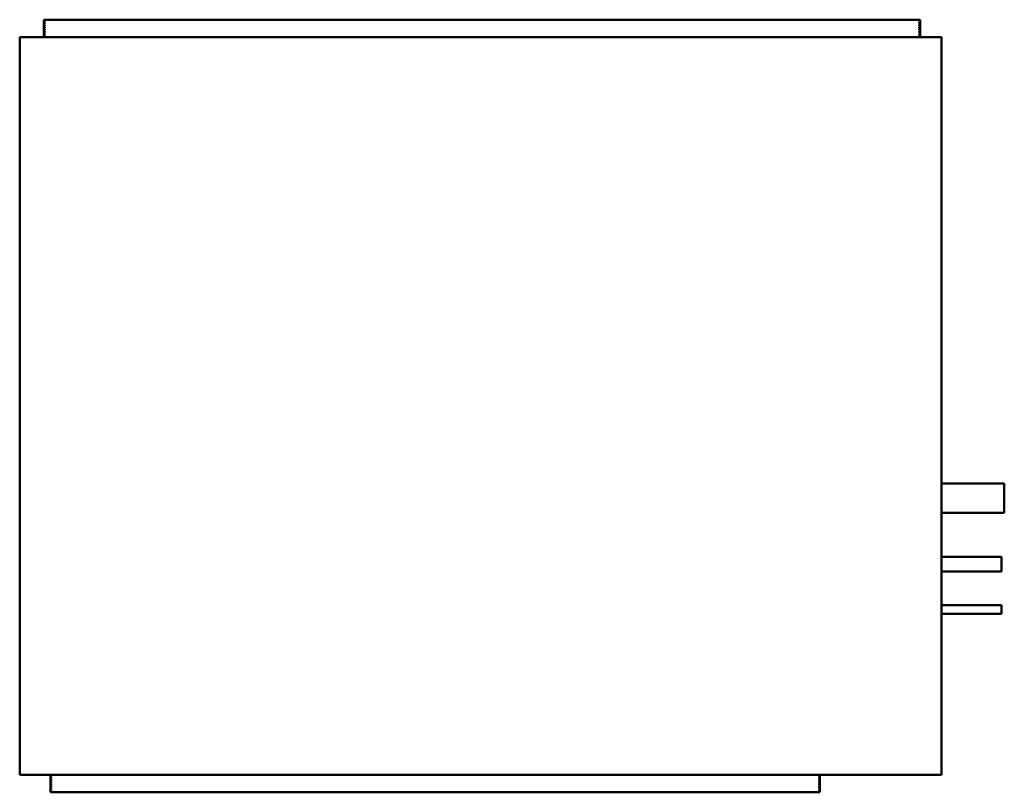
# Model space of a CAD drawing. Header units: millimetres. Extents: x -500 to 568, y -419 to 419.
import ezdxf

# ---------------------------------------------------------------- set-up
doc = ezdxf.new("R2010")
doc.units = ezdxf.units.MM
doc.linetypes.add('Dashed', pattern=[2, 1, -1])
doc.layers.add('AM_0', color=7, linetype='Continuous', lineweight=50)
doc.layers.add('AM_9', color=6, linetype='Dashed', lineweight=25)

# ---------------------------------------------------------------- blocks, each defined once
blk = doc.blocks.new('1_FBA24AAVJU_PART4_0_in_FBA24AAVJU_4')
at = {"layer": 'AM_0'}
for p, q in [((568.325, -84.1375), (500.0625, -84.1375)), ((568.325, -84.1375), (568.325, -115.8875)), ((500.0625, -115.8875), (568.325, -115.8875))]:
    blk.add_line(p, q, dxfattribs=at)
blk = doc.blocks.new('2_FBA24AAVJU_PART3_0_in_FBA24AAVJU_4')
at = {"layer": 'AM_0'}
for p, q in [((565.15, -215.9), (500.0625, -215.9)), ((565.15, -215.9), (565.15, -225.425)), ((500.0625, -225.425), (565.15, -225.425))]:
    blk.add_line(p, q, dxfattribs=at)
blk = doc.blocks.new('3_FBA24AAVJU_PART2_0_in_FBA24AAVJU_4')
at = {"layer": 'AM_0'}
for p, q in [((565.15, -163.5125), (500.0625, -163.5125)), ((565.15, -163.5125), (565.15, -179.3875)), ((500.0625, -179.3875), (565.15, -179.3875))]:
    blk.add_line(p, q, dxfattribs=at)
blk = doc.blocks.new('4_FBA24AAVJU_PART1_0_in_FBA24AAVJU_4')
at = {"layer": 'AM_0'}
for p, q in [((-473.86875, 419.1), (477.04375, 419.1)), ((-473.86875, 419.1), (-473.86875, 400.05)), ((477.04375, 400.05), (477.04375, 419.1)), ((500.0625, 400.05), (-500.0625, 400.05)), ((-500.0625, 400.05), (-500.0625, -400.05)), ((500.0625, -400.05), (500.0625, 400.05)), ((-500.0625, -400.05), (500.0625, -400.05)), ((-466.725, -419.1), (-466.725, -400.05)), ((368.3, -400.05), (368.3, -419.1)), ((368.3, -419.1), (-466.725, -419.1))]:
    blk.add_line(p, q, dxfattribs=at)
at = {"layer": 'AM_9'}
for p, q in [((-472.28125, 419.1), (-472.28125, 400.05)), ((475.45625, 400.05), (475.45625, 419.1)), ((-465.1375, -419.1), (-465.1375, -400.05)), ((366.7125, -400.05), (366.7125, -419.1))]:
    blk.add_line(p, q, dxfattribs=at)

msp = doc.modelspace()

# ---------------------------------------------------------------- block references
for name in ['4_FBA24AAVJU_PART1_0_in_FBA24AAVJU_4', '1_FBA24AAVJU_PART4_0_in_FBA24AAVJU_4', '3_FBA24AAVJU_PART2_0_in_FBA24AAVJU_4', '2_FBA24AAVJU_PART3_0_in_FBA24AAVJU_4']:
    msp.add_blockref(name, (0, 0))

doc.saveas('drawing.dxf')
